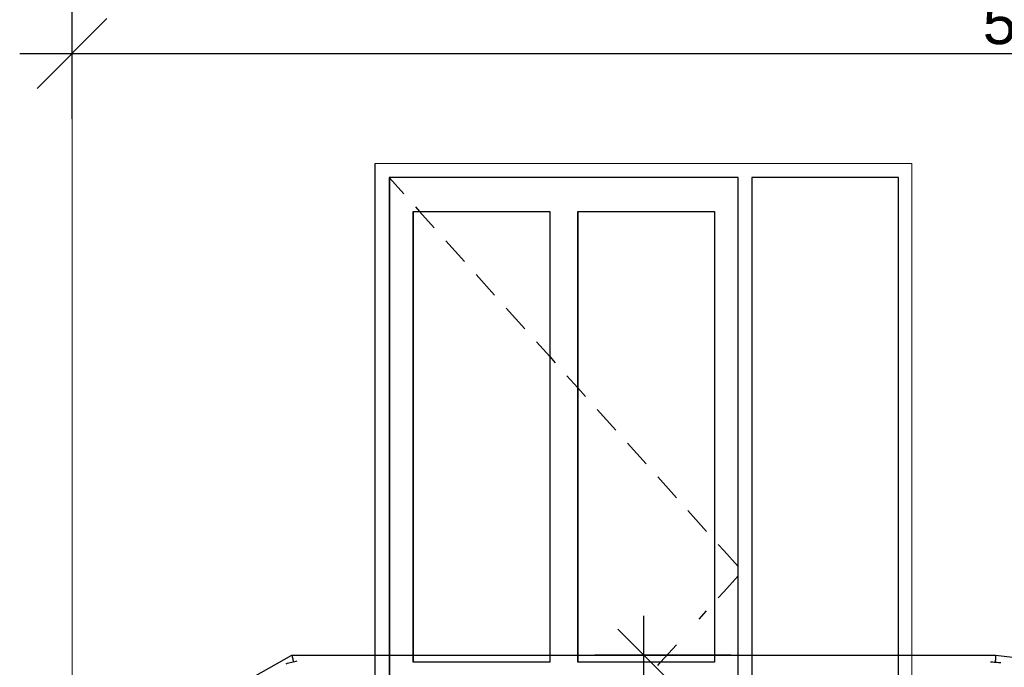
# Model space of a CAD drawing. Header units: millimetres. Extents: x 126830 to 197405, y -10585 to 21156.
# Tile 62 of 100: x 180081 to 182904, y 9230 to 11087. Entities that reach past the tile are written whole.
import ezdxf

# ---------------------------------------------------------------- set-up
doc = ezdxf.new("R2010")
doc.units = ezdxf.units.MM
doc.header["$MEASUREMENT"] = 0
for name, color, linetype in [('Konstrukce - nosné', 7, 'Continuous'), ('Nové_0', 7, 'Continuous'), ('Nové_Konstrukce - nosné', 7, 'Continuous'), ('Nové_Kóty - SP', 7, 'Continuous'), ('Situace - terén', 7, 'Continuous')]:
    doc.layers.add(name, color=color, linetype=linetype)
doc.styles.add('GENEROVANÝ_STYL_2', font='txt')
doc.dimstyles.new('GENEROVANÝ_STYL__12', dxfattribs={"dimtxt": 125, "dimasz": 142.5, "dimexe": 0.18, "dimexo": 250, "dimgap": 0, "dimtad": 1, "dimdec": 0, "dimzin": 0, "dimdsep": 46, "dimtxsty": 'GENEROVANÝ_STYL_2', "dimblk": 'ARROWHEAD_6', "dimblk1": 'ARROWHEAD_6', "dimblk2": 'ARROWHEAD_6', "dimcen": 0.09, "dimclrd": 1, "dimclre": 1, "dimclrt": 1, "dimazin": 0, "dimtfac": 1, "dimtdec": 4, "dimtmove": 0, "dimatfit": 3, "dimfxl": 1, "dimtolj": 1, "dimtzin": 0, "dimarcsym": 0})
doc.dimstyles.new('GENEROVANÝ_STYL__3', dxfattribs={"dimtxt": 125, "dimasz": 190, "dimexe": 0.18, "dimexo": 300, "dimgap": 0, "dimtad": 1, "dimtih": 1, "dimtoh": 1, "dimdec": 0, "dimzin": 0, "dimdsep": 46, "dimtxsty": 'GENEROVANÝ_STYL_2', "dimblk": 'ARROWHEAD_6', "dimblk1": 'ARROWHEAD_6', "dimblk2": 'ARROWHEAD_6', "dimcen": 0.09, "dimclrd": 1, "dimclre": 1, "dimclrt": 1, "dimazin": 0, "dimtfac": 1, "dimtdec": 4, "dimtmove": 0, "dimatfit": 3, "dimfxl": 1, "dimtolj": 1, "dimtzin": 0, "dimarcsym": 0})

# ---------------------------------------------------------------- blocks, each defined once
blk = doc.blocks.new('*D230', base_point=(40059.5, 0))
at = {"layer": 'Nové_Kóty - SP', "color": 1, "linetype": 'Continuous', "lineweight": 25}
for p, q in [((180230.9, 10802.4), (180230.9, 11289.9)), ((185880.8, 10802.4), (185880.8, 11289.9)), ((180330.9, 11089.9), (180130.9, 10889.9)), ((185780.8, 10889.9), (185980.8, 11089.9)), ((180080.9, 10989.9), (180230.9, 10989.9)), ((180230.9, 10989.9), (185880.8, 10989.9)), ((185880.8, 10989.9), (186030.8, 10989.9))]:
    blk.add_line(p, q, dxfattribs=at)
at = {"layer": 'Nové_Kóty - SP', "color": 1, "lineweight": 25, "insert": (182842.2, 11014.9), "char_height": 125, "attachment_point": 7, "style": 'GENEROVANÝ_STYL_2'}
blk.add_mtext('\\A1;{\\pql;\\fArial|b0|i0|c0|p38;5\xa0650}', dxfattribs=at)
blk = doc.blocks.new('ARROWHEAD_6')
at = {"color": 0, "linetype": 'Continuous', "lineweight": 0}
for p, q in [((-0.5, -0.5), (0.5, 0.5)), ((0, 0), (-1, 0))]:
    blk.add_line(p, q, dxfattribs=at)
blk = doc.blocks.new('*D326', base_point=(40059.5, 0))
at = {"layer": 'Nové_Kóty - SP', "color": 1, "linetype": 'Continuous', "lineweight": 25}
for p, q in [((181870.8, 9264.6), (181870.8, 9377.1)), ((181945.8, 9189.6), (181795.8, 9339.6)), ((182120.8, 9264.6), (181730.2, 9264.6)), ((181870.8, 8364.6), (181870.8, 9264.6)), ((181795.8, 8439.6), (181945.8, 8289.6)), ((182011.5, 8364.6), (181620.8, 8364.6))]:
    blk.add_line(p, q, dxfattribs=at)
at = {"layer": 'Nové_Kóty - SP', "color": 1, "lineweight": 25, "insert": (181845.8, 8672.3), "char_height": 125, "attachment_point": 7, "rotation": 90, "style": 'GENEROVANÝ_STYL_2'}
blk.add_mtext('\\A1;{\\pql;\\fArial|b0|i0|c0|p38;900}', dxfattribs=at)

msp = doc.modelspace()

# ---------------------------------------------------------------- linework, layer by layer
at = {"layer": 'Konstrukce - nosné', "color": 7, "linetype": 'Continuous', "lineweight": 13}
for p, q in [((181100.6, 10674.6), (182639.2, 10674.6)), ((182639.2, 10674.6), (182639.1, 8364.6))]:
    msp.add_line(p, q, dxfattribs=at)
at = {"layer": 'Nové_0', "color": 1, "linetype": 'Continuous', "lineweight": 25}
for p, q in [((180257.5, 8924.6), (180861.1, 9264.6)), ((180861.1, 9264.6), (180861.2, 9264.3)), ((180861.1, 9264.6), (182879.2, 9264.6)), ((180861.2, 9264.3), (180861.4, 9263.4)), ((180861.4, 9263.4), (180861.8, 9262)), ((180861.8, 9262), (180862.3, 9260)), ((180862.3, 9260), (180862.9, 9257.5)), ((182878.9, 9260), (182878.8, 9257.5)), ((182879, 9262), (182878.9, 9260)), ((182879.1, 9263.4), (182879, 9262)), ((182879.2, 9264.3), (182879.1, 9263.4)), ((182879.2, 9264.6), (182879.2, 9264.3)), ((182879.2, 9264.6), (185855.8, 8907.4)), ((180844.8, 9240.4), (180845, 9240.4)), ((180845, 9240.4), (180848.5, 9241.4)), ((180848.5, 9241.4), (180852.5, 9242.4)), ((180852.5, 9242.4), (180856.7, 9243.5)), ((180856.7, 9243.5), (180861, 9244.6)), ((180861, 9244.6), (180865.4, 9245.8)), ((180862.9, 9257.5), (180863.7, 9254.6)), ((180863.7, 9254.6), (180864.5, 9251.5)), ((180864.5, 9251.5), (180865.4, 9248.1)), ((180865.4, 9248.1), (180865.9, 9245.9)), ((180865.4, 9245.8), (180869.6, 9246.9)), ((180869.6, 9246.9), (180873.5, 9247.9)), ((180873.5, 9247.9), (180876.6, 9248.7)), ((182864.2, 9245.5), (182866.7, 9245.4)), ((182866.7, 9245.4), (182870.6, 9245.2)), ((182870.6, 9245.2), (182874.8, 9244.9)), ((182874.8, 9244.9), (182879.2, 9244.6)), ((182878.2, 9248.1), (182878, 9244.7)), ((182878.4, 9251.5), (182878.2, 9248.1)), ((182878.6, 9254.6), (182878.4, 9251.5)), ((182878.8, 9257.5), (182878.6, 9254.6)), ((182879.2, 9244.6), (182883.5, 9244.4)), ((182883.5, 9244.4), (182887.7, 9244.1)), ((182887.7, 9244.1), (182891.7, 9243.9)), ((182891.7, 9243.9), (182894.2, 9243.7))]:
    msp.add_line(p, q, dxfattribs=at)
at = {"layer": 'Nové_Konstrukce - nosné', "color": 1, "linetype": 'Continuous', "lineweight": 25}
for p, q in [((181100.6, 10634.6), (181100.6, 10674.6)), ((181100.6, 9365.2), (181100.6, 10634.6)), ((181140.6, 10634.6), (181140.6, 9365.3)), ((182140.6, 10634.6), (181140.6, 10634.6)), ((181140.8, 10634.6), (181140.8, 9365.3)), ((181140.8, 10633.2), (181182.3, 10587)), ((182140.6, 9367.8), (182140.6, 10634.6)), ((182180.6, 10634.6), (182180.6, 9368)), ((182600.6, 10634.6), (182180.6, 10634.6)), ((182180.7, 9368), (182180.7, 10634.6)), ((182600.6, 9369), (182600.6, 10634.6)), ((181208.8, 9365.4), (181208.8, 10536.6)), ((181208.8, 10536.6), (181600.8, 10536.6)), ((181208.9, 10536.6), (181208.9, 9365.4)), ((181215.6, 10549.8), (181227.5, 10536.6)), ((181227.5, 10536.6), (181269.1, 10490.3)), ((181600.8, 10536.6), (181600.8, 9366.5)), ((181680.8, 9366.7), (181680.8, 10536.6)), ((181680.8, 10536.6), (182072.8, 10536.6)), ((181680.9, 10536.6), (181680.9, 9366.7)), ((182072.8, 10536.6), (182072.8, 9367.7)), ((181302.5, 10453.1), (181355.9, 10393.5)), ((181389.3, 10356.3), (181442.7, 10296.8)), ((181476.1, 10259.6), (181529.6, 10200)), ((181563, 10162.8), (181600.8, 10120.6)), ((181600.8, 10120.6), (181616.4, 10103.3)), ((181649.8, 10066.1), (181680.8, 10031.5)), ((181680.8, 10031.5), (181703.2, 10006.5)), ((181736.6, 9969.3), (181790.1, 9909.8)), ((181823.5, 9872.6), (181876.9, 9813)), ((181910.3, 9775.8), (181963.7, 9716.3)), ((181997.1, 9679.1), (182050.5, 9619.5)), ((182083.9, 9582.3), (182099.4, 9565.1)), ((182099.4, 9565.1), (182140.6, 9519.1)), ((182099.4, 9446), (182140.6, 9492)), ((182083.9, 9428.8), (182099.4, 9446)), ((182029, 9367.6), (182050.5, 9391.6)), ((181100.6, 9075.2), (181100.6, 9365.2)), ((181140.6, 9365.3), (181140.6, 9075.3)), ((181140.8, 9365.3), (181140.8, 9075.3)), ((181208.8, 9244.6), (181208.8, 9365.4)), ((181208.9, 9365.4), (181208.9, 9244.6)), ((181600.8, 9366.5), (181600.8, 9244.6)), ((181680.8, 9244.6), (181680.8, 9366.7)), ((181680.9, 9366.7), (181680.9, 9244.6)), ((182072.8, 9367.7), (182072.8, 9244.6)), ((182140.6, 9077.8), (182140.6, 9367.8)), ((182180.6, 9368), (182180.6, 9078)), ((182180.7, 9078), (182180.7, 9368)), ((182600.6, 9079), (182600.6, 9369)), ((181918.6, 9244.6), (181963.7, 9294.8)), ((181600.8, 9244.6), (181208.8, 9244.6)), ((182072.8, 9244.6), (181680.8, 9244.6)), ((181910.3, 9235.3), (181918.6, 9244.6))]:
    msp.add_line(p, q, dxfattribs=at)
at = {"layer": 'Situace - terén', "color": 7, "linetype": 'Continuous', "lineweight": 13}
msp.add_line((180230.9, 8083.6), (180230.9, 11738), dxfattribs=at)

# ---------------------------------------------------------------- dimensions: what is measured, and where the dimension line sits
at = {"layer": 'Nové_Kóty - SP', "color": 1, "linetype": 'Continuous', "lineweight": 25}
dim = msp.add_linear_dim(base=(185880.8, 10989.9), p1=(180230.9, 12754.9), p2=(185880.8, 11653.1), dimstyle='GENEROVANÝ_STYL__3', dxfattribs=at)
dim.commit()
dim.dimension.update_dxf_attribs({"geometry": '*D230', "text_midpoint": (183056.9, 11077.4), "dimtype": 160})
dim = msp.add_linear_dim(base=(181870.8, 9264.6), p1=(180780.9, 8364.6), p2=(181969.9, 9264.6), angle=90, dimstyle='GENEROVANÝ_STYL__12', dxfattribs=at)
dim.commit()
dim.dimension.update_dxf_attribs({"geometry": '*D326', "text_midpoint": (181783.3, 8815.3), "dimtype": 160, "text_rotation": 90})

doc.saveas('drawing.dxf')
